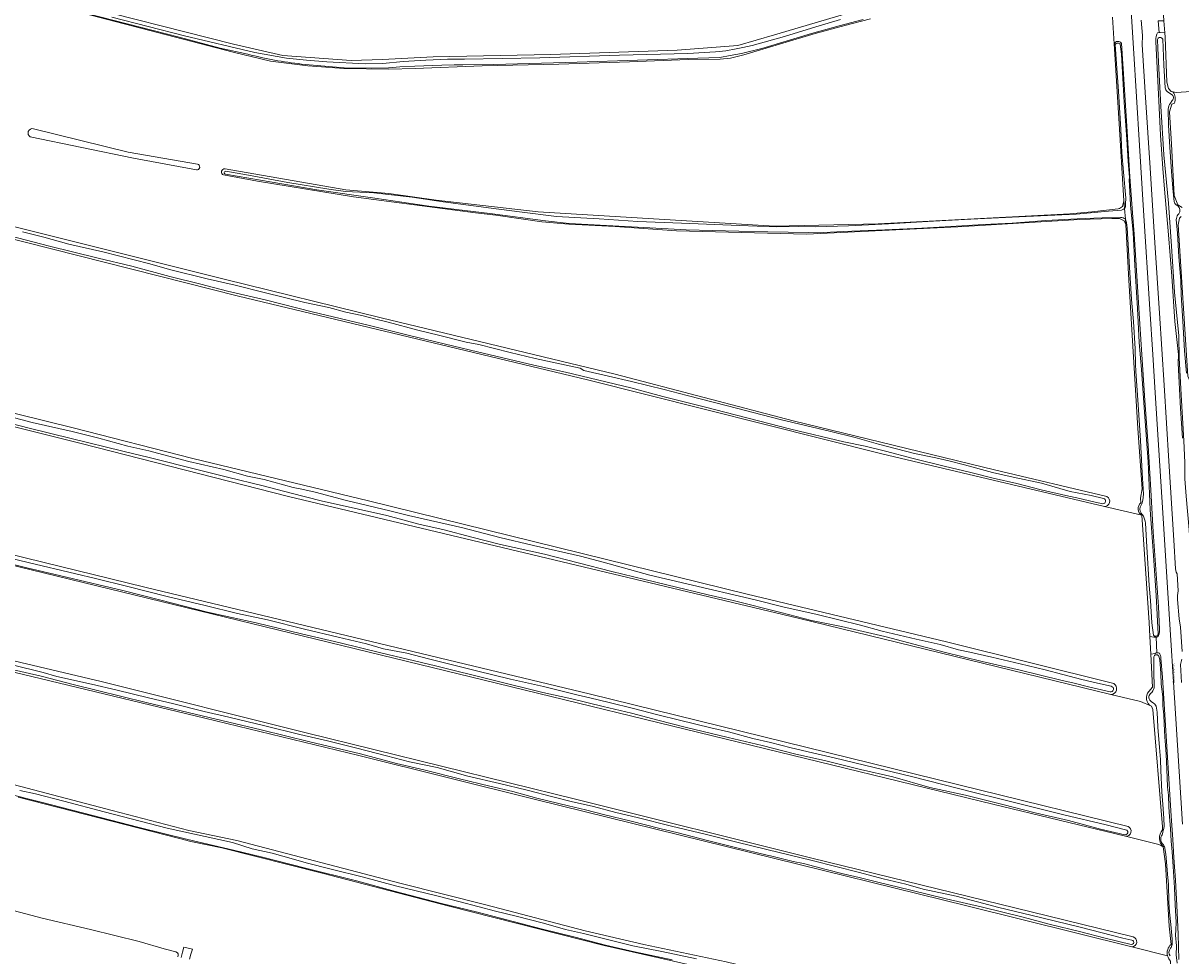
# Model space of a CAD drawing. Header units: metres. Extents: x 149984 to 156489, y 469398 to 478068.
# Tile 9 of 256: x 150876 to 151267, y 471297 to 471612. Entities that reach past the tile are written whole.
import ezdxf
from ezdxf.enums import TextEntityAlignment as Align

# ---------------------------------------------------------------- set-up
doc = ezdxf.new("R2010")
doc.units = ezdxf.units.M
doc.header["$LTSCALE"] = 0.75
for name, color, linetype, lineweight in [('B-WE-GR-GRAS-GV', 252, 'Continuous', 13), ('B-WE-OG-TERREIN_ERF-GV', 252, 'Continuous', 18), ('B-WE-OG-TERREIN_OEVER-GV', 252, 'Continuous', 18), ('B-WE-OG-TOPOGRAFIE-T18', 7, 'Continuous', 18), ('B-WE-OG-WATER_SLOOT-GV', 252, 'Continuous', 18), ('B-WE-OG-WEG-GV', 252, 'Continuous', 18), ('B-WE-VH-GESLOTENVERHARDING_ASFALT-GV', 252, 'Continuous', 18)]:
    doc.layers.add(name, color=color, linetype=linetype, lineweight=lineweight)
doc.styles.add('NLCS-ISO-M500-T18', font='NLCS-ISO.ttf', dxfattribs={"height": 0.9})

msp = doc.modelspace()

# ---------------------------------------------------------------- linework, layer by layer
at = {"layer": 'B-WE-GR-GRAS-GV', "flags": 128}
for points in [[(151267.525, 471640.945), (151261.468, 471639.236), (151260.787, 471638.889), (151260.278, 471638.63), (151259.838, 471637.148), (151260.656, 471618.503), (151261.051, 471612.604), (151261.32, 471608.587), (151261.422, 471607.066), (151262.076, 471591.877), (151262.572, 471589.812), (151263.496, 471588.786), (151264.089, 471588.674), (151265.168, 471588.47), (151271.959, 471588.823)], [(150890.506, 471619.079), (150947.273, 471604.695), (150963.954, 471600.865), (150987.019, 471599.248), (150997.572, 471599.589), (151014.679, 471600.44), (151054.254, 471601.206), (151096.894, 471602.653), (151117.319, 471604.27), (151129.745, 471607.844), (151159.108, 471616.525)], [(151162.116, 471613.282), (151153.454, 471611.079), (151143.398, 471608.284), (151119.329, 471601.126), (151114.875, 471600.002), (151111.401, 471599.686), (151100.565, 471599.552), (151080.837, 471598.797), (151056.965, 471597.984), (151031.197, 471597.4), (151008.588, 471596.568), (150999.656, 471596.248), (150984.53, 471596.471), (150972.353, 471597.422), (150959.785, 471599.009), (150947.218, 471602.052), (150887.951, 471617.398)], [(150591.485, 471613.297), (150599.489, 471610.85), (150621.053, 471605.029), (150682.238, 471589.881), (150777.62, 471566.995), (150875.317, 471542.653), (150944.175, 471525.455), (150997.092, 471512.424), (151076.004, 471493.441), (151136.064, 471477.632), (151203.863, 471461.161), (151241.826, 471452.076)], [(151244.254, 471604.797), (151243.674, 471613.781)], [(151247.036, 471549.979), (151247.52, 471551.913), (151245.871, 471579.767), (151244.254, 471604.797)], [(151271.959, 471588.823), (151265.168, 471588.47), (151264.089, 471588.674)], [(151264.558, 471584.809), (151263.738, 471584.481), (151262.96, 471581.885), (151263.609, 471570.984), (151264.517, 471553.723), (151265.685, 471550.478), (151267.242, 471549.667)], [(150879.824, 471576.201), (150911.764, 471568.318), (150935.131, 471564.276)], [(150934.783, 471562.309), (150913.549, 471566.267), (150878.771, 471573.464)], [(151253.267, 471449.963), (151253.142, 471451.504), (151253.738, 471454.745), (151252.282, 471475.052), (151249.173, 471525.124), (151248.181, 471543.91), (151247.586, 471545.167), (151246.065, 471545.894), (151243.485, 471545.894), (151232.571, 471545.563), (151191.494, 471543.05), (151140.562, 471540.603), (151096.707, 471541.793), (151076.015, 471543.17), (151060.326, 471543.945), (151051.29, 471544.74), (151035.804, 471547.029), (151028.908, 471547.813), (150987.765, 471553.17), (150955.42, 471558.462), (150943.933, 471560.603)], [(150944.476, 471562.66), (150985.185, 471555.618), (150999.715, 471554.371), (151015.614, 471552.14), (151050.008, 471548.209), (151129.78, 471543.315), (151164.705, 471544.108), (151229.263, 471547.513), (151236.786, 471548.115), (151245.652, 471549.223)], [(151260.508, 471340.72), (151257.333, 471380.275), (151256.804, 471381.333), (151253.1, 471382.921), (151243.139, 471385.354), (151137.742, 471411.099), (150965.895, 471452.109), (150895.913, 471469.969), (150771.691, 471501.057), (150676.441, 471525.134), (150593.626, 471546.301), (150594.016, 471501.309), (150594.023, 471500.528), (150602.754, 471499.205), (150715.996, 471470.895), (150917.344, 471421.55), (151067.627, 471385.434), (151198.728, 471353.155), (151248.928, 471340.834)], [(151266.845, 471546.532), (151266.249, 471546.035), (151265.852, 471543.786), (151269.159, 471492.721), (151269.688, 471491.398), (151270.049, 471491.356), (151271.937, 471491.134), (151279.234, 471491.116), (151326.971, 471491.001), (151417.326, 471488.753), (151449.605, 471488.885), (151573.166, 471489.149), (151575.415, 471489.546), (151576.209, 471491.531), (151577.484, 471509.07)], [(151256.588, 471398.875), (151256.276, 471404.837), (151256.024, 471409.657), (151253.608, 471445.781), (151240.955, 471448.774), (151165.968, 471466.515), (151066.626, 471491.446), (150948.967, 471519.684), (150849.88, 471544.742)], [(150594.17, 471497.192), (150594.202, 471496.456), (150594.851, 471481.276), (150595.957, 471463.063), (150601.915, 471462.127), (150634.341, 471454.042), (150721.236, 471433.105), (150817.068, 471409.956), (150902.687, 471389.7), (150971.795, 471372.423), (151063.116, 471349.869), (151142.352, 471330.124), (151216.311, 471311.996), (151250.642, 471303.547)], [(151263.461, 471301.017), (151262.78, 471307.145), (151261.589, 471328.167), (151260.823, 471333.869), (151259.376, 471334.72), (151248.04, 471337.481), (151203.378, 471348.36), (151031.786, 471390.158), (150722.003, 471465.617), (150678.001, 471476.851), (150608.298, 471494.043), (150594.17, 471497.192)], [(150809.812, 471495.898), (150893.254, 471475.291), (150933.576, 471464.988), (150992.851, 471450.615), (151120.558, 471419.197), (151187.719, 471403.043), (151244.128, 471389.052)], [(151262.259, 471297.158), (151250.184, 471300.165), (151194.563, 471314.016), (151121.604, 471332.008), (151049.571, 471349.735), (150989.51, 471364.684), (150937.586, 471377.384), (150885.331, 471389.952), (150839.359, 471400.932), (150795.108, 471411.647), (150747.946, 471423.554), (150669.166, 471442.207), (150618.102, 471454.642), (150602.69, 471458.082), (150596.207, 471459.537), (150596.141, 471459.008), (150595.492, 471458.171), (150592.793, 471458.012), (150592.764, 471460.81)], [(151240.955, 471448.774), (151253.608, 471445.781)], [(151255.897, 471386.38), (151257.169, 471387.779), (151256.588, 471398.875)], [(151243.139, 471385.354), (151253.1, 471382.921), (151256.804, 471381.333)], [(150844.265, 471362.461), (150906.402, 471346.179), (150932.286, 471339.438), (150948.368, 471336.043), (151003.335, 471321.689), (151032.439, 471314.347), (151065.909, 471305.616), (151085.686, 471300.985), (151113.402, 471295.098), (151130.666, 471290.931), (151164.995, 471283.391), (151222.278, 471269.037), (151236.234, 471265.267), (151257.335, 471260.438), (151260.775, 471259.975), (151262.163, 471259.843), (151263.553, 471260.901), (151263.619, 471276.644), (151263.311, 471295.359)], [(151105.14, 471293.235), (151072.331, 471300.644), (151020.076, 471313.873), (150977.214, 471324.985), (150943.319, 471333.597), (150932.896, 471335.701), (150929.098, 471336.787), (150874.679, 471350.702)], [(151260.558, 471339.635), (151260.508, 471340.72)], [(151248.04, 471337.481), (151259.376, 471334.72), (151260.823, 471333.869)], [(150865.199, 471314.465), (150882.813, 471309.837), (150899.102, 471306.006), (150915.482, 471301.948), (150923.888, 471299.471), (150927.86, 471298.511), (150928.435, 471298.157), (150928.583, 471297.847), (150928.672, 471297.404), (150928.577, 471296.813)], [(150929.595, 471296.602), (150930.086, 471298.39), (150930.55, 471300.08), (150933.426, 471299.389), (150932.938, 471297.717), (150932.441, 471296.013)], [(151250.184, 471300.165), (151262.259, 471297.158)]]:
    msp.add_lwpolyline(points, dxfattribs=at)
at = {"layer": 'B-WE-GR-GRAS-GV'}
for points in [[(151264.089, 471588.674, -0.2725449), (151264.558, 471584.809)], [(150878.771, 471573.464, -0.873476), (150879.824, 471576.201)], [(150935.131, 471564.276, -0.9465823), (150934.783, 471562.309)], [(150943.933, 471560.603, -0.8955453), (150944.476, 471562.66)], [(151245.652, 471549.223, 0.1952431), (151247.036, 471549.979)], [(151241.826, 471452.076, -0.798906), (151240.955, 471448.774)], [(151253.608, 471445.781, -0.5209717), (151253.267, 471449.963)], [(151244.128, 471389.052, -0.7596508), (151243.139, 471385.354)], [(151256.804, 471381.333, -0.4704453), (151255.897, 471386.38)], [(151248.928, 471340.834, -0.8576897), (151248.04, 471337.481)], [(151260.823, 471333.869, -0.3948801), (151260.558, 471339.635)], [(151250.642, 471303.547, -0.866478), (151250.184, 471300.165)], [(151262.259, 471297.158, -0.2852226), (151263.461, 471301.017)], [(151263.311, 471295.359, -0.1386773), (151262.259, 471297.158)]]:
    msp.add_lwpolyline(points, format="xyb", dxfattribs=at)
at = {"layer": 'B-WE-OG-TERREIN_ERF-GV', "flags": 128}
for points in [[(151259.83, 471608.67), (151261.32, 471608.587), (151261.051, 471612.604), (151259.7, 471612.65), (151259.3, 471612.6), (151259.115, 471612.623), (151259.429, 471608.67)], [(151256.276, 471404.837), (151256.588, 471398.875), (151258.06, 471399.2), (151258.46, 471399.33), (151258.701, 471399.33), (151258.371, 471404.638), (151258.19, 471404.62), (151257.63, 471404.67)]]:
    msp.add_lwpolyline(points, close=True, dxfattribs=at)
at = {"layer": 'B-WE-OG-TERREIN_OEVER-GV', "flags": 128}
for points in [[(150952.183, 471601.329), (150942.812, 471603.416), (150928.991, 471607.063), (150920.237, 471609.302), (150902.252, 471613.974), (150877.47, 471620.34), (150857.757, 471625.061), (150830.025, 471632.1), (150806.977, 471639.223), (150788.137, 471642.732), (150752.154, 471651.397), (150686.272, 471667.735), (150596.122, 471688.858)], [(151159.108, 471616.525), (151129.745, 471607.844), (151117.319, 471604.27), (151096.894, 471602.653), (151054.254, 471601.206), (151014.679, 471600.44), (150997.572, 471599.589), (150987.019, 471599.248), (150963.954, 471600.865), (150947.273, 471604.695), (150890.506, 471619.079)], [(150887.951, 471617.398), (150947.218, 471602.052), (150959.785, 471599.009), (150972.353, 471597.422), (150984.53, 471596.471), (150999.656, 471596.248), (151008.588, 471596.568), (151031.197, 471597.4), (151056.965, 471597.984), (151080.837, 471598.797), (151100.565, 471599.552), (151111.401, 471599.686), (151114.875, 471600.002), (151119.329, 471601.126), (151143.398, 471608.284), (151153.454, 471611.079), (151162.116, 471613.282)], [(150591.485, 471613.297), (150591.54, 471608.341), (150604.005, 471605.543), (150640.765, 471596.257), (150726.115, 471575.142), (150784.245, 471561.15), (150793.022, 471558.734), (150849.88, 471544.742), (150948.967, 471519.684), (151066.626, 471491.446), (151165.968, 471466.515), (151240.955, 471448.774)], [(151241.826, 471452.076), (151203.863, 471461.161), (151136.064, 471477.632), (151076.004, 471493.441), (150997.092, 471512.424), (150944.175, 471525.455), (150875.317, 471542.653), (150777.62, 471566.995), (150682.238, 471589.881), (150621.053, 471605.029), (150599.489, 471610.85), (150591.485, 471613.297)], [(150906.323, 471613.882), (150930.817, 471607.535), (150954.479, 471601.945), (150965.184, 471600.023), (150971.944, 471599.295), (150978.772, 471598.754), (150991.694, 471598.112), (150997.644, 471598.237), (151004.502, 471598.925), (151012.15, 471599.343), (151019.408, 471599.708), (151025.187, 471599.675)], [(151159.576, 471613.096), (151151.5, 471610.872), (151142.244, 471608.282), (151133.652, 471605.708), (151125.507, 471603.294), (151118.551, 471601.586), (151114.722, 471600.859), (151111.335, 471600.239), (151103.872, 471600.016), (151063.238, 471598.613), (151035.059, 471597.819), (151024.682, 471597.725), (151021.745, 471597.714), (151017.58, 471597.591), (151008.435, 471597.276), (151003.43, 471597.047), (150999.591, 471596.796), (150993.784, 471596.628), (150984.594, 471596.733), (150970.207, 471598.035)], [(151119.058, 471603.635), (151122.175, 471604.268), (151133.046, 471607.314), (151143.709, 471610.614), (151151.991, 471612.996)], [(151264.089, 471588.674), (151263.496, 471588.786), (151262.572, 471589.812), (151262.076, 471591.877), (151261.422, 471607.066), (151261.32, 471608.587), (151259.83, 471608.67), (151259.429, 471608.67), (151259.29, 471608.67), (151258.91, 471608.5), (151258.62, 471608.12), (151258.41, 471607.33), (151258.36, 471606.65), (151258.32, 471605.57), (151259.21, 471587.82), (151259.94, 471574.01), (151260.69, 471562.77), (151261.22, 471555.76), (151262.59, 471540.4), (151263.66, 471526.46), (151264.76, 471511.21), (151265.91, 471500), (151265.85, 471497.13), (151266.64, 471481.84), (151267.28, 471471.79)], [(151244.254, 471604.797), (151245.871, 471579.767), (151247.52, 471551.913), (151247.737, 471549.285), (151247.977, 471549.656), (151248.038, 471549.899), (151248.098, 471550.85), (151248.178, 471552.793), (151247.391, 471561.584), (151246.899, 471568.057), (151246.476, 471575.989), (151245.751, 471588.919), (151245.079, 471598.11), (151244.639, 471604.585)], [(151246.307, 471604.681), (151246.686, 471601.404), (151247.177, 471593.184), (151247.646, 471585.078), (151248.496, 471572.687), (151248.967, 471565.09), (151249.41, 471559.905), (151249.319, 471558.982), (151249.491, 471555.019), (151249.762, 471550.367), (151250.696, 471541.133), (151251.253, 471530.133), (151252.129, 471515.493), (151252.639, 471504.108), (151253.444, 471494.983), (151254.478, 471480.594), (151255.719, 471463.766), (151256.425, 471447.658), (151257.523, 471432.196), (151258.412, 471418.721), (151259.058, 471405.745)], [(151253.608, 471445.781), (151256.024, 471409.657), (151256.276, 471404.837), (151257.63, 471404.67), (151258.19, 471404.62), (151258.371, 471404.638), (151258.69, 471404.67), (151259.01, 471404.92), (151259.2, 471405.2), (151259.43, 471405.8), (151259.52, 471406.6), (151259.53, 471407.23), (151259.16, 471415), (151258.19, 471429.2), (151257.37, 471440.21), (151256.58, 471454.22), (151255.76, 471469.35), (151254.56, 471484.54), (151253.8, 471496.51), (151253.584, 471500), (151252.95, 471510.24), (151251.86, 471526.52), (151251.05, 471540.59), (151250.47, 471547.78), (151249.55, 471559.98), (151248.6, 471575.29), (151247.25, 471596.45), (151246.714, 471604.998)], [(151270.617, 471425.792), (151270.371, 471427.808), (151269.575, 471440.848), (151268.519, 471452.192), (151268.046, 471458.059), (151268.095, 471463.431), (151267.971, 471466.091), (151267.792, 471470.914), (151266.801, 471486.455), (151266.127, 471498.859), (151266.088, 471506.274), (151264.607, 471521.001), (151263.581, 471536.532), (151262.614, 471551.071), (151261.043, 471567.386), (151259.976, 471583.796), (151259.323, 471596.502), (151258.939, 471603.411), (151258.837, 471606.274)], [(151260.638, 471606.407), (151261.063, 471597.602), (151261.512, 471589.971)], [(151025.187, 471599.675), (151050.572, 471600.105), (151077.421, 471600.994), (151100.499, 471601.539), (151109.861, 471602.152)], [(151262.087, 471588.707), (151263.552, 471587.798)], [(151267.242, 471549.667), (151265.685, 471550.478), (151264.517, 471553.723), (151263.609, 471570.984), (151262.96, 471581.885), (151263.738, 471584.481), (151264.558, 471584.809)], [(151263.862, 471585.73), (151263.273, 471584.876)], [(151262.481, 471582.843), (151262.575, 471577.359), (151263.047, 471569.973), (151263.622, 471561.79), (151263.993, 471556.141), (151264.504, 471551.587)], [(150943.933, 471560.603), (150955.42, 471558.462), (150987.765, 471553.17), (151028.908, 471547.813), (151035.804, 471547.029)], [(151245.652, 471549.223), (151236.786, 471548.115), (151229.263, 471547.513), (151164.705, 471544.108), (151129.78, 471543.315), (151050.008, 471548.209), (151015.614, 471552.14), (150999.715, 471554.371), (150985.185, 471555.618), (150944.476, 471562.66)], [(151246.384, 471546.285), (151240.193, 471546.12), (151231.787, 471545.789), (151221.236, 471545.23), (151209.822, 471544.373), (151200.19, 471543.909), (151189.16, 471543.252), (151179.403, 471542.597), (151166.93, 471542.108), (151152.954, 471541.481), (151144.057, 471541.025), (151141.239, 471541.169), (151127.528, 471541.439), (151117.673, 471541.674), (151099.935, 471542.142), (151085.625, 471542.879), (151060.518, 471544.22), (151052.478, 471545.134), (151033.717, 471547.542), (151013.137, 471550.089), (150994.902, 471552.75), (150975.404, 471555.536), (150956.347, 471558.829), (150944.583, 471560.859)], [(150944.717, 471561.835), (150952.327, 471560.543), (150965.564, 471558.102), (150979.444, 471555.833), (150985.101, 471555.076), (150994.615, 471554.54), (151007.511, 471553.066), (151017.997, 471551.491), (151034.193, 471549.414), (151043.774, 471548.169), (151056.199, 471546.628), (151070.605, 471545.747), (151083.622, 471544.847), (151098.421, 471544.31), (151117.88, 471543.582), (151123.897, 471543.361), (151130.496, 471543.071), (151137.747, 471543.227), (151143.709, 471543.062), (151154.71, 471543.458), (151168.145, 471544.096), (151183.356, 471544.984), (151195.969, 471545.665), (151212.284, 471546.46), (151231.428, 471547.377), (151242.386, 471548.397), (151246.726, 471548.738), (151247.462, 471549.072), (151247.737, 471549.285), (151247.52, 471551.913), (151247.036, 471549.979)], [(150593.447, 471549.83), (150593.626, 471546.301), (150676.441, 471525.134), (150771.691, 471501.057), (150895.913, 471469.969), (150965.895, 471452.109), (151137.742, 471411.099), (151243.139, 471385.354)], [(151244.128, 471389.052), (151187.719, 471403.043), (151120.558, 471419.197), (150992.851, 471450.615), (150933.576, 471464.988), (150893.254, 471475.291), (150809.812, 471495.898), (150678.162, 471529.096), (150593.447, 471549.83)], [(151265.157, 471550.567), (151265.691, 471550.225)], [(151035.804, 471547.029), (151051.29, 471544.74), (151060.326, 471543.945), (151076.015, 471543.17), (151096.707, 471541.793), (151140.562, 471540.603), (151191.494, 471543.05), (151232.571, 471545.563), (151243.485, 471545.894), (151246.065, 471545.894), (151247.586, 471545.167), (151248.181, 471543.91), (151248.036, 471545.66)], [(151253.329, 471449.211), (151253.647, 471449.665), (151253.948, 471450.885), (151254.109, 471452.951), (151253.756, 471460.156), (151253.146, 471471.007), (151252.386, 471483.095), (151251.612, 471494.402), (151251.477, 471496.684), (151251.362, 471501.913), (151250.787, 471511.124), (151250.095, 471518.53), (151249.327, 471531.323), (151248.634, 471542.798), (151248.416, 471544.511), (151248.036, 471545.66), (151248.181, 471543.91), (151249.173, 471525.124), (151252.282, 471475.052), (151253.738, 471454.745), (151253.142, 471451.504), (151253.267, 471449.963)], [(151265.192, 471545.531), (151265.598, 471540.927), (151266.023, 471532.976), (151266.721, 471525.038), (151266.864, 471520.199), (151267.457, 471511.226), (151268.012, 471501.269), (151268.69, 471493.778)], [(151266.041, 471547.481), (151265.768, 471547.15)], [(151270.049, 471491.356), (151269.688, 471491.398), (151269.159, 471492.721), (151265.852, 471543.786), (151266.249, 471546.035), (151266.845, 471546.532)], [(150876.145, 471541.379), (150883.347, 471539.604), (150891.757, 471537.265), (150903.264, 471534.706), (150919.084, 471530.625), (150925.695, 471528.673), (150938.403, 471525.581), (150947.894, 471523.428), (150957.68, 471520.921), (150971.301, 471517.589), (150979.417, 471515.887), (150985.227, 471514.307), (150990.595, 471513.207), (150995.267, 471511.91), (150999.423, 471510.95), (151009.455, 471508.274), (151016.403, 471506.517), (151025.726, 471504.24), (151029.997, 471503.438), (151040.593, 471500.696), (151048.987, 471498.717), (151054.747, 471497.421), (151064.162, 471495.448), (151065.432, 471494.582), (151073.713, 471492.718), (151081.531, 471490.862), (151092.52, 471488.231), (151100.32, 471486.193), (151113.914, 471482.692), (151131.686, 471478.104), (151148.755, 471473.993), (151156.953, 471471.972), (151164.773, 471469.815), (151176.897, 471466.621), (151184.109, 471465.146), (151188.506, 471464.15), (151193.84, 471462.795), (151203.231, 471460.253), (151210.259, 471458.683), (151219.729, 471456.58), (151229.449, 471453.838), (151236.507, 471452.426), (151240.676, 471451.457)], [(151240.462, 471449.685), (151236.789, 471450.42), (151232.661, 471451.427), (151227.949, 471452.479), (151219.644, 471454.41), (151211.46, 471456.453), (151203.481, 471458.305), (151195.94, 471460.18), (151186.911, 471462.377), (151176.431, 471464.993), (151167.132, 471467.439), (151160.325, 471469.097), (151153.153, 471470.606), (151135.218, 471474.809), (151105.974, 471482.362), (151092.03, 471485.871), (151081.301, 471488.799), (151059.225, 471494.072), (151048.606, 471496.426), (151027.21, 471501.544), (151006.662, 471506.483), (150993.178, 471509.86), (150973.863, 471514.398), (150958.459, 471518.364), (150945.284, 471521.443), (150936.24, 471523.73), (150925.808, 471526.395), (150913.035, 471529.873), (150901.712, 471532.513), (150884.801, 471536.741), (150872.36, 471539.979)], [(150594.023, 471500.528), (150594.17, 471497.192), (150608.298, 471494.043), (150678.001, 471476.851), (150722.003, 471465.617), (151031.786, 471390.158), (151203.378, 471348.36), (151248.04, 471337.481)], [(151248.928, 471340.834), (151198.728, 471353.155), (151067.627, 471385.434), (150917.344, 471421.55), (150715.996, 471470.895), (150602.754, 471499.205), (150594.023, 471500.528)], [(150869.68, 471479.66), (150879.447, 471477.067), (150892.915, 471474.098), (150901.919, 471471.805), (150911.679, 471469.118), (150918.728, 471467.558), (150923.345, 471466.277), (150932.256, 471463.894), (150944.064, 471461.254), (150952.043, 471458.962), (150957.634, 471457.875), (150967.407, 471455.206), (150970.372, 471454.603), (150974.847, 471453.629), (150985.38, 471450.813), (150999.989, 471447.306), (151006.294, 471445.729), (151024.671, 471441.578), (151037.089, 471438.288), (151048.461, 471435.643), (151064.255, 471431.971), (151071.934, 471429.926), (151087.739, 471425.613), (151107.357, 471420.922), (151116.004, 471418.944), (151123.199, 471417.227), (151132.497, 471414.906), (151144.063, 471412.33), (151158.677, 471408.729), (151166.06, 471406.74), (151177.489, 471404.025), (151185.567, 471402.186), (151191.791, 471400.38), (151195.628, 471399.649), (151202.966, 471397.949), (151212.617, 471395.641), (151221.044, 471393.654), (151226.992, 471392.032), (151233.333, 471390.426), (151238.639, 471389.099), (151243.292, 471388.13)], [(151242.893, 471386.162), (151235.562, 471387.96), (151230.747, 471389.159), (151226.304, 471390.1), (151212.539, 471393.549), (151199.736, 471396.49), (151186.934, 471399.619), (151166.94, 471404.906), (151152.278, 471408.222), (151142.24, 471410.331), (151131.855, 471412.932), (151115.835, 471417.021), (151107.351, 471418.936), (151085.998, 471424.142), (151074.85, 471426.822), (151052.15, 471432.648), (151037.375, 471435.955), (151027.664, 471438.377), (151018.312, 471440.853), (151009.83, 471442.837), (150998.974, 471445.664), (150989.479, 471447.792), (150976.911, 471450.653), (150966.748, 471453.229), (150957.266, 471455.718), (150945.249, 471458.609), (150935.326, 471461.105), (150918.871, 471465.294), (150909.924, 471467.466), (150892.58, 471471.731), (150878.362, 471475.162), (150868.842, 471477.658)], [(150595.957, 471463.063), (150596.017, 471462.211), (150596.126, 471460.686), (150596.207, 471459.537), (150602.69, 471458.082), (150618.102, 471454.642), (150669.166, 471442.207), (150747.946, 471423.554), (150795.108, 471411.647), (150839.359, 471400.932), (150885.331, 471389.952), (150937.586, 471377.384), (150989.51, 471364.684), (151049.571, 471349.735), (151121.604, 471332.008), (151194.563, 471314.016), (151250.184, 471300.165)], [(151250.642, 471303.547), (151216.311, 471311.996), (151142.352, 471330.124), (151063.116, 471349.869), (150971.795, 471372.423), (150902.687, 471389.7), (150817.068, 471409.956), (150721.236, 471433.105), (150634.341, 471454.042), (150601.915, 471462.127), (150595.957, 471463.063)], [(151254.011, 471445.685), (151253.581, 471446.116), (151253.345, 471446.486)], [(151257.514, 471405.38), (151256.973, 471409.547), (151256.484, 471417.015), (151256.057, 471422.089), (151255.291, 471435.152), (151254.78, 471443.162)], [(151247.851, 471338.022), (151239.671, 471339.903), (151228.899, 471342.855), (151217.67, 471345.383), (151206.686, 471348.229), (151194.087, 471351.337), (151182.1, 471353.994), (151169.588, 471357.487), (151158.719, 471360.014), (151147.084, 471362.887), (151136.421, 471365.33), (151125.611, 471368.092), (151114.153, 471370.808), (151099.575, 471374.268), (151090.368, 471376.619), (151081.488, 471378.999), (151071.967, 471381.223), (151061.367, 471383.881), (151051.627, 471386.048), (151034.893, 471390.207), (151015.361, 471394.978), (150996.929, 471399.343), (150983.247, 471402.753), (150970.282, 471405.827), (150954.977, 471409.515), (150938.575, 471413.108), (150922.754, 471417.188), (150909.929, 471420.357), (150890.966, 471424.868), (150877.174, 471428.195), (150860.313, 471432.324)], [(150865.817, 471432.774), (150878.07, 471429.838), (150894.122, 471426.022), (150900.75, 471424.468), (150911.611, 471421.79), (150924.928, 471418.396), (150937.729, 471415.337), (150948.625, 471412.604), (150958.788, 471410.513), (150971.229, 471407.31), (150982.627, 471404.639), (150992.171, 471402.405), (150997.91, 471400.778), (151005.795, 471399.307), (151013.072, 471397.373), (151029.293, 471393.331), (151040.75, 471390.484), (151051.817, 471387.966), (151063.041, 471385.194), (151067.505, 471384.187), (151073.919, 471382.637), (151082.222, 471380.584), (151090.39, 471378.497), (151097.714, 471376.656), (151108.218, 471374.084), (151114.19, 471372.673), (151122.458, 471370.512), (151128.337, 471369.086), (151135.304, 471367.321), (151142.539, 471365.637), (151149.795, 471363.895), (151163.318, 471360.664), (151175.922, 471357.616), (151186.978, 471354.799), (151196.6, 471352.402), (151206.635, 471349.865), (151215.549, 471347.682), (151227.262, 471344.737), (151241.558, 471341.321), (151248.127, 471339.671)], [(151258.701, 471399.33), (151258.46, 471399.33), (151258.06, 471399.2), (151256.588, 471398.875), (151257.169, 471387.779), (151255.897, 471386.38)], [(151257.717, 471387.62), (151257.758, 471388.735), (151257.674, 471392.192), (151257.584, 471396.432), (151257.602, 471398.043)], [(151266.075, 471295.942), (151265.89, 471304.49), (151265.37, 471314.12), (151264.94, 471322.73), (151264.4, 471330.16), (151263.99, 471336.56), (151263.51, 471344.25), (151262.863, 471355.135), (151262.19, 471365.85), (151260.56, 471391.12), (151260.03, 471397.49), (151259.98, 471398.03), (151259.85, 471398.47), (151259.69, 471398.91), (151259.5, 471399.22), (151259.16, 471399.32), (151258.84, 471399.33), (151258.701, 471399.33)], [(151259.315, 471398.267), (151259.607, 471397.049), (151260.016, 471392.471), (151260.165, 471388.751), (151260.624, 471384.562), (151260.701, 471381.468), (151260.987, 471378.499), (151261.135, 471375.422), (151261.36, 471370.935), (151261.534, 471368.246), (151261.763, 471365.176), (151262.106, 471357.298), (151262.214, 471354.016), (151262.529, 471351.405), (151262.715, 471347.425), (151262.952, 471344.061), (151263.246, 471340.145), (151263.469, 471335.833), (151263.823, 471332.271), (151264.165, 471327.238), (151264.609, 471320.144), (151264.848, 471314.322), (151265.172, 471308.501), (151265.021, 471305.837), (151264.922, 471304.151), (151265.226, 471300.529), (151265.222, 471297.49), (151265.502, 471294.724)], [(151250.048, 471301.018), (151241.199, 471303.06), (151232.585, 471305.322), (151222.293, 471307.877), (151213.583, 471310.2), (151199.846, 471313.572), (151187.645, 471316.392), (151175.693, 471319.282), (151164.139, 471322.105), (151158.256, 471323.539), (151152.895, 471324.864), (151147.194, 471326.331), (151139.518, 471328.303), (151136.012, 471329.004), (151128.405, 471330.921), (151127.268, 471331.096), (151117.011, 471333.532), (151107.135, 471336.114), (151097.265, 471338.667), (151091.078, 471340.113), (151081.37, 471342.595), (151072.091, 471344.853), (151065.966, 471346.384), (151060.245, 471347.806), (151049.616, 471350.338), (151041.484, 471352.553), (151033.776, 471354.367), (151023.489, 471356.829), (151011.531, 471359.931), (151002.252, 471362.055), (150990.12, 471365.346), (150973.071, 471369.392), (150956.621, 471373.393), (150939.097, 471377.577), (150917.87, 471382.65), (150893.196, 471388.667), (150882.437, 471391.539), (150862.243, 471396.1)], [(150872.685, 471395.318), (150883.095, 471392.714), (150887.68, 471391.398), (150899.387, 471388.839), (150908.089, 471386.761), (150918.617, 471384.206), (150927.124, 471382.172), (150937.379, 471379.554), (150945.736, 471377.697), (150957.808, 471374.785), (150969.623, 471371.819), (150979.045, 471369.74), (150988.877, 471367.158), (150998.898, 471364.635), (151006.593, 471362.614), (151015.966, 471360.669), (151026.279, 471357.815), (151036.976, 471355.249), (151046.317, 471353.017), (151055.031, 471350.764), (151061.133, 471349.246), (151068.724, 471347.566), (151076.237, 471345.526), (151083.407, 471343.832), (151094.971, 471340.922), (151106.771, 471338.049), (151117.036, 471335.481), (151127.182, 471333.049), (151142.472, 471329.311), (151158.404, 471325.275), (151166.359, 471323.166), (151173.959, 471321.367), (151179.892, 471319.659), (151190.948, 471317.252), (151205.412, 471313.511), (151216.177, 471310.898), (151232.845, 471306.802), (151247.176, 471303.137), (151250.17, 471302.467)], [(151256.804, 471381.333), (151257.333, 471380.275), (151260.508, 471340.72), (151260.558, 471339.635)], [(151261.147, 471340.864), (151261.007, 471343.476), (151260.73, 471346.763), (151260.387, 471352.467), (151260.041, 471359.73), (151259.849, 471363.348), (151259.499, 471367.448), (151258.965, 471374.242), (151258.764, 471379.373), (151258.586, 471380.693)], [(151263.553, 471260.901), (151262.163, 471259.843), (151260.775, 471259.975), (151257.335, 471260.438), (151236.234, 471265.267), (151222.278, 471269.037), (151164.995, 471283.391), (151130.666, 471290.931), (151113.402, 471295.098), (151085.686, 471300.985), (151065.909, 471305.616), (151032.439, 471314.347), (151003.335, 471321.689), (150948.368, 471336.043), (150932.286, 471339.438), (150906.402, 471346.179), (150844.265, 471362.461)], [(151095.196, 471295.806), (151082.497, 471298.551), (151072.703, 471300.769), (151062.473, 471303.415), (151050.998, 471306.29), (151037.328, 471309.834), (151029.606, 471311.886), (151016.962, 471314.887), (151001.967, 471318.804), (150988.798, 471322.4), (150971.528, 471326.759), (150957.053, 471330.41), (150947.268, 471332.762), (150931.847, 471336.452), (150915.061, 471340.541), (150896.327, 471345.369), (150881.944, 471349.079), (150870.906, 471351.893)], [(150874.679, 471350.702), (150929.098, 471336.787), (150932.896, 471335.701), (150943.319, 471333.597), (150977.214, 471324.985), (151020.076, 471313.873), (151072.331, 471300.644), (151105.14, 471293.235)], [(150875.283, 471352.961), (150880.499, 471351.821), (150890.075, 471349.294), (150903.645, 471345.724), (150924.898, 471340.212), (150946.914, 471335.41), (150953.583, 471333.275), (150960.298, 471331.748), (150967.563, 471329.79), (150971.783, 471328.516), (150980.19, 471326.436), (150991.138, 471323.675), (151001.935, 471320.739), (151015.842, 471317.362), (151023.681, 471315.386), (151035.642, 471312.247), (151042.608, 471310.582), (151051.868, 471308.203), (151059.232, 471306.057), (151065.329, 471304.735), (151073.821, 471302.533), (151081.974, 471300.563), (151091.769, 471298.657), (151103.429, 471296.122)], [(151260.823, 471333.869), (151261.589, 471328.167), (151262.78, 471307.145), (151263.461, 471301.017)], [(151263.836, 471300.976), (151263.786, 471302.72), (151263.402, 471307.673), (151262.969, 471311.827), (151262.736, 471315.282), (151262.532, 471321.264), (151262.293, 471324.741), (151261.947, 471328.87), (151261.689, 471331.496), (151261.404, 471333.314)]]:
    msp.add_lwpolyline(points, dxfattribs=at)
at = {"layer": 'B-WE-OG-TERREIN_OEVER-GV'}
for points in [[(151109.861, 471602.152, 0.0460068), (151119.058, 471603.635)], [(151246.714, 471604.998, 0.6200316), (151244.254, 471604.797)], [(151244.639, 471604.585, -0.5649522), (151246.307, 471604.681)], [(151258.837, 471606.274, -0.7300645), (151260.638, 471606.407)], [(150970.207, 471598.035, -0.0356939), (150952.183, 471601.329)], [(151261.512, 471589.971, 0.1895825), (151262.087, 471588.707)], [(151263.552, 471587.798, -0.5122275), (151263.862, 471585.73)], [(151264.558, 471584.809, 0.2725449), (151264.089, 471588.674)], [(151263.273, 471584.876, 0.1329672), (151262.481, 471582.843)], [(150944.476, 471562.66, 0.8955453), (150943.933, 471560.603)], [(150944.583, 471560.859, -1.0525824), (150944.717, 471561.835)], [(151247.036, 471549.979, -0.1952431), (151245.652, 471549.223)], [(151264.504, 471551.587, 0.2228498), (151265.157, 471550.567)], [(151265.691, 471550.225, -0.382474), (151266.041, 471547.481)], [(151248.036, 471545.66, 0.1790511), (151246.384, 471546.285)], [(151265.768, 471547.15, 0.1224063), (151265.192, 471545.531)], [(151240.676, 471451.457, -0.910908), (151240.462, 471449.685)], [(151240.955, 471448.774, 0.798906), (151241.826, 471452.076)], [(151253.267, 471449.963, 0.5209717), (151253.608, 471445.781)], [(151253.345, 471446.486, -0.3001758), (151253.329, 471449.211)], [(151254.78, 471443.162, 0.1199456), (151254.011, 471445.685)], [(151259.058, 471405.745, -0.7442258), (151257.514, 471405.38)], [(151257.602, 471398.043, -0.6775776), (151259.315, 471398.267)], [(151243.139, 471385.354, 0.7596508), (151244.128, 471389.052)], [(151243.292, 471388.13, -0.9248073), (151242.893, 471386.162)], [(151255.897, 471386.38, 0.4704453), (151256.804, 471381.333)], [(151256.809, 471382.896, -0.4857077), (151256.508, 471385.65)], [(151256.508, 471385.65, 0.2149805), (151257.717, 471387.62)], [(151258.586, 471380.693, 0.263472), (151256.809, 471382.896)], [(151248.127, 471339.671, -1.0775892), (151247.851, 471338.022)], [(151248.04, 471337.481, 0.8576897), (151248.928, 471340.834)], [(151260.558, 471339.635, 0.3948801), (151260.823, 471333.869)], [(151260.847, 471334.591, -0.37697), (151260.407, 471338.023)], [(151260.407, 471338.023, 0.0384329), (151261.147, 471340.864)], [(151261.404, 471333.314, 0.0897218), (151260.847, 471334.591)], [(151250.184, 471300.165, 0.866478), (151250.642, 471303.547)], [(151250.17, 471302.467, -1.0391217), (151250.048, 471301.018)], [(151263.461, 471301.017, 0.2852226), (151262.259, 471297.158)], [(151263.161, 471297.122, -0.3903157), (151263.286, 471299.686)], [(151263.286, 471299.686, 0.1142283), (151263.836, 471300.976)], [(151262.259, 471297.158, 0.1386773), (151263.311, 471295.359)]]:
    msp.add_lwpolyline(points, format="xyb", dxfattribs=at)
at = {"layer": 'B-WE-OG-WATER_SLOOT-GV', "flags": 128}
for points in [[(150596.122, 471688.858), (150686.272, 471667.735), (150752.154, 471651.397), (150788.137, 471642.732), (150806.977, 471639.223), (150830.025, 471632.1), (150857.757, 471625.061), (150877.47, 471620.34), (150902.252, 471613.974), (150920.237, 471609.302), (150928.991, 471607.063), (150942.812, 471603.416), (150952.183, 471601.329)], [(151025.187, 471599.675), (151019.408, 471599.708), (151012.15, 471599.343), (151004.502, 471598.925), (150997.644, 471598.237), (150991.694, 471598.112), (150978.772, 471598.754), (150971.944, 471599.295), (150965.184, 471600.023), (150954.479, 471601.945), (150930.817, 471607.535), (150906.323, 471613.882)], [(150970.207, 471598.035), (150984.594, 471596.733), (150993.784, 471596.628), (150999.591, 471596.796), (151003.43, 471597.047), (151008.435, 471597.276), (151017.58, 471597.591), (151021.745, 471597.714), (151024.682, 471597.725), (151035.059, 471597.819), (151063.238, 471598.613), (151103.872, 471600.016), (151111.335, 471600.239), (151114.722, 471600.859), (151118.551, 471601.586), (151125.507, 471603.294), (151133.652, 471605.708), (151142.244, 471608.282), (151151.5, 471610.872), (151159.576, 471613.096)], [(151151.991, 471612.996), (151143.709, 471610.614), (151133.046, 471607.314), (151122.175, 471604.268), (151119.058, 471603.635)], [(151244.639, 471604.585), (151245.079, 471598.11), (151245.751, 471588.919), (151246.476, 471575.989), (151246.899, 471568.057), (151247.391, 471561.584), (151248.178, 471552.793), (151248.098, 471550.85), (151248.038, 471549.899), (151247.977, 471549.656), (151247.737, 471549.285), (151248.036, 471545.66), (151248.416, 471544.511), (151248.634, 471542.798), (151249.327, 471531.323), (151250.095, 471518.53), (151250.787, 471511.124), (151251.362, 471501.913), (151251.477, 471496.684), (151251.612, 471494.402), (151252.386, 471483.095), (151253.146, 471471.007), (151253.756, 471460.156), (151254.109, 471452.951), (151253.948, 471450.885), (151253.647, 471449.665), (151253.329, 471449.211)], [(151259.058, 471405.745), (151258.412, 471418.721), (151257.523, 471432.196), (151256.425, 471447.658), (151255.719, 471463.766), (151254.478, 471480.594), (151253.444, 471494.983), (151252.639, 471504.108), (151252.129, 471515.493), (151251.253, 471530.133), (151250.696, 471541.133), (151249.762, 471550.367), (151249.491, 471555.019), (151249.319, 471558.982), (151249.41, 471559.905), (151248.967, 471565.09), (151248.496, 471572.687), (151247.646, 471585.078), (151247.177, 471593.184), (151246.686, 471601.404), (151246.307, 471604.681)], [(151258.837, 471606.274), (151258.939, 471603.411), (151259.323, 471596.502), (151259.976, 471583.796), (151261.043, 471567.386), (151262.614, 471551.071), (151263.581, 471536.532), (151264.607, 471521.001), (151266.088, 471506.274), (151266.127, 471498.859), (151266.801, 471486.455), (151267.792, 471470.914), (151267.971, 471466.091), (151268.095, 471463.431), (151268.046, 471458.059), (151268.519, 471452.192), (151269.575, 471440.848), (151270.371, 471427.808), (151270.617, 471425.792)], [(151261.512, 471589.971), (151261.063, 471597.602), (151260.638, 471606.407)], [(151109.861, 471602.152), (151100.499, 471601.539), (151077.421, 471600.994), (151050.572, 471600.105), (151025.187, 471599.675)], [(151263.552, 471587.798), (151262.087, 471588.707)], [(151263.273, 471584.876), (151263.862, 471585.73)], [(151264.504, 471551.587), (151263.993, 471556.141), (151263.622, 471561.79), (151263.047, 471569.973), (151262.575, 471577.359), (151262.481, 471582.843)], [(150944.583, 471560.859), (150956.347, 471558.829), (150975.404, 471555.536), (150994.902, 471552.75), (151013.137, 471550.089), (151033.717, 471547.542), (151052.478, 471545.134), (151060.518, 471544.22), (151085.625, 471542.879), (151099.935, 471542.142), (151117.673, 471541.674), (151127.528, 471541.439), (151141.239, 471541.169), (151144.057, 471541.025), (151152.954, 471541.481), (151166.93, 471542.108), (151179.403, 471542.597), (151189.16, 471543.252), (151200.19, 471543.909), (151209.822, 471544.373), (151221.236, 471545.23), (151231.787, 471545.789), (151240.193, 471546.12), (151246.384, 471546.285)], [(151248.036, 471545.66), (151247.737, 471549.285), (151247.462, 471549.072), (151246.726, 471548.738), (151242.386, 471548.397), (151231.428, 471547.377), (151212.284, 471546.46), (151195.969, 471545.665), (151183.356, 471544.984), (151168.145, 471544.096), (151154.71, 471543.458), (151143.709, 471543.062), (151137.747, 471543.227), (151130.496, 471543.071), (151123.897, 471543.361), (151117.88, 471543.582), (151098.421, 471544.31), (151083.622, 471544.847), (151070.605, 471545.747), (151056.199, 471546.628), (151043.774, 471548.169), (151034.193, 471549.414), (151017.997, 471551.491), (151007.511, 471553.066), (150994.615, 471554.54), (150985.101, 471555.076), (150979.444, 471555.833), (150965.564, 471558.102), (150952.327, 471560.543), (150944.717, 471561.835)], [(151265.691, 471550.225), (151265.157, 471550.567)], [(151268.69, 471493.778), (151268.012, 471501.269), (151267.457, 471511.226), (151266.864, 471520.199), (151266.721, 471525.038), (151266.023, 471532.976), (151265.598, 471540.927), (151265.192, 471545.531)], [(151265.768, 471547.15), (151266.041, 471547.481)], [(151240.676, 471451.457), (151236.507, 471452.426), (151229.449, 471453.838), (151219.729, 471456.58), (151210.259, 471458.683), (151203.231, 471460.253), (151193.84, 471462.795), (151188.506, 471464.15), (151184.109, 471465.146), (151176.897, 471466.621), (151164.773, 471469.815), (151156.953, 471471.972), (151148.755, 471473.993), (151131.686, 471478.104), (151113.914, 471482.692), (151100.32, 471486.193), (151092.52, 471488.231), (151081.531, 471490.862), (151073.713, 471492.718), (151065.432, 471494.582), (151064.162, 471495.448), (151054.747, 471497.421), (151048.987, 471498.717), (151040.593, 471500.696), (151029.997, 471503.438), (151025.726, 471504.24), (151016.403, 471506.517), (151009.455, 471508.274), (150999.423, 471510.95), (150995.267, 471511.91), (150990.595, 471513.207), (150985.227, 471514.307), (150979.417, 471515.887), (150971.301, 471517.589), (150957.68, 471520.921), (150947.894, 471523.428), (150938.403, 471525.581), (150925.695, 471528.673), (150919.084, 471530.625), (150903.264, 471534.706), (150891.757, 471537.265), (150883.347, 471539.604), (150876.145, 471541.379)], [(150872.36, 471539.979), (150884.801, 471536.741), (150901.712, 471532.513), (150913.035, 471529.873), (150925.808, 471526.395), (150936.24, 471523.73), (150945.284, 471521.443), (150958.459, 471518.364), (150973.863, 471514.398), (150993.178, 471509.86), (151006.662, 471506.483), (151027.21, 471501.544), (151048.606, 471496.426), (151059.225, 471494.072), (151081.301, 471488.799), (151092.03, 471485.871), (151105.974, 471482.362), (151135.218, 471474.809), (151153.153, 471470.606), (151160.325, 471469.097), (151167.132, 471467.439), (151176.431, 471464.993), (151186.911, 471462.377), (151195.94, 471460.18), (151203.481, 471458.305), (151211.46, 471456.453), (151219.644, 471454.41), (151227.949, 471452.479), (151232.661, 471451.427), (151236.789, 471450.42), (151240.462, 471449.685)], [(151243.292, 471388.13), (151238.639, 471389.099), (151233.333, 471390.426), (151226.992, 471392.032), (151221.044, 471393.654), (151212.617, 471395.641), (151202.966, 471397.949), (151195.628, 471399.649), (151191.791, 471400.38), (151185.567, 471402.186), (151177.489, 471404.025), (151166.06, 471406.74), (151158.677, 471408.729), (151144.063, 471412.33), (151132.497, 471414.906), (151123.199, 471417.227), (151116.004, 471418.944), (151107.357, 471420.922), (151087.739, 471425.613), (151071.934, 471429.926), (151064.255, 471431.971), (151048.461, 471435.643), (151037.089, 471438.288), (151024.671, 471441.578), (151006.294, 471445.729), (150999.989, 471447.306), (150985.38, 471450.813), (150974.847, 471453.629), (150970.372, 471454.603), (150967.407, 471455.206), (150957.634, 471457.875), (150952.043, 471458.962), (150944.064, 471461.254), (150932.256, 471463.894), (150923.345, 471466.277), (150918.728, 471467.558), (150911.679, 471469.118), (150901.919, 471471.805), (150892.915, 471474.098), (150879.447, 471477.067), (150869.68, 471479.66)], [(150868.842, 471477.658), (150878.362, 471475.162), (150892.58, 471471.731), (150909.924, 471467.466), (150918.871, 471465.294), (150935.326, 471461.105), (150945.249, 471458.609), (150957.266, 471455.718), (150966.748, 471453.229), (150976.911, 471450.653), (150989.479, 471447.792), (150998.974, 471445.664), (151009.83, 471442.837), (151018.312, 471440.853), (151027.664, 471438.377), (151037.375, 471435.955), (151052.15, 471432.648), (151074.85, 471426.822), (151085.998, 471424.142), (151107.351, 471418.936), (151115.835, 471417.021), (151131.855, 471412.932), (151142.24, 471410.331), (151152.278, 471408.222), (151166.94, 471404.906), (151186.934, 471399.619), (151199.736, 471396.49), (151212.539, 471393.549), (151226.304, 471390.1), (151230.747, 471389.159), (151235.562, 471387.96), (151242.893, 471386.162)], [(151253.345, 471446.486), (151253.581, 471446.116), (151254.011, 471445.685)], [(151254.78, 471443.162), (151255.291, 471435.152), (151256.057, 471422.089), (151256.484, 471417.015), (151256.973, 471409.547), (151257.514, 471405.38)], [(150860.313, 471432.324), (150877.174, 471428.195), (150890.966, 471424.868), (150909.929, 471420.357), (150922.754, 471417.188), (150938.575, 471413.108), (150954.977, 471409.515), (150970.282, 471405.827), (150983.247, 471402.753), (150996.929, 471399.343), (151015.361, 471394.978), (151034.893, 471390.207), (151051.627, 471386.048), (151061.367, 471383.881), (151071.967, 471381.223), (151081.488, 471378.999), (151090.368, 471376.619), (151099.575, 471374.268), (151114.153, 471370.808), (151125.611, 471368.092), (151136.421, 471365.33), (151147.084, 471362.887), (151158.719, 471360.014), (151169.588, 471357.487), (151182.1, 471353.994), (151194.087, 471351.337), (151206.686, 471348.229), (151217.67, 471345.383), (151228.899, 471342.855), (151239.671, 471339.903), (151247.851, 471338.022)], [(151248.127, 471339.671), (151241.558, 471341.321), (151227.262, 471344.737), (151215.549, 471347.682), (151206.635, 471349.865), (151196.6, 471352.402), (151186.978, 471354.799), (151175.922, 471357.616), (151163.318, 471360.664), (151149.795, 471363.895), (151142.539, 471365.637), (151135.304, 471367.321), (151128.337, 471369.086), (151122.458, 471370.512), (151114.19, 471372.673), (151108.218, 471374.084), (151097.714, 471376.656), (151090.39, 471378.497), (151082.222, 471380.584), (151073.919, 471382.637), (151067.505, 471384.187), (151063.041, 471385.194), (151051.817, 471387.966), (151040.75, 471390.484), (151029.293, 471393.331), (151013.072, 471397.373), (151005.795, 471399.307), (150997.91, 471400.778), (150992.171, 471402.405), (150982.627, 471404.639), (150971.229, 471407.31), (150958.788, 471410.513), (150948.625, 471412.604), (150937.729, 471415.337), (150924.928, 471418.396), (150911.611, 471421.79), (150900.75, 471424.468), (150894.122, 471426.022), (150878.07, 471429.838), (150865.817, 471432.774)], [(151257.602, 471398.043), (151257.584, 471396.432), (151257.674, 471392.192), (151257.758, 471388.735), (151257.717, 471387.62)], [(151265.502, 471294.724), (151265.222, 471297.49), (151265.226, 471300.529), (151264.922, 471304.151), (151265.021, 471305.837), (151265.172, 471308.501), (151264.848, 471314.322), (151264.609, 471320.144), (151264.165, 471327.238), (151263.823, 471332.271), (151263.469, 471335.833), (151263.246, 471340.145), (151262.952, 471344.061), (151262.715, 471347.425), (151262.529, 471351.405), (151262.214, 471354.016), (151262.106, 471357.298), (151261.763, 471365.176), (151261.534, 471368.246), (151261.36, 471370.935), (151261.135, 471375.422), (151260.987, 471378.499), (151260.701, 471381.468), (151260.624, 471384.562), (151260.165, 471388.751), (151260.016, 471392.471), (151259.607, 471397.049), (151259.315, 471398.267)], [(150862.243, 471396.1), (150882.437, 471391.539), (150893.196, 471388.667), (150917.87, 471382.65), (150939.097, 471377.577), (150956.621, 471373.393), (150973.071, 471369.392), (150990.12, 471365.346), (151002.252, 471362.055), (151011.531, 471359.931), (151023.489, 471356.829), (151033.776, 471354.367), (151041.484, 471352.553), (151049.616, 471350.338), (151060.245, 471347.806), (151065.966, 471346.384), (151072.091, 471344.853), (151081.37, 471342.595), (151091.078, 471340.113), (151097.265, 471338.667), (151107.135, 471336.114), (151117.011, 471333.532), (151127.268, 471331.096), (151128.405, 471330.921), (151136.012, 471329.004), (151139.518, 471328.303), (151147.194, 471326.331), (151152.895, 471324.864), (151158.256, 471323.539), (151164.139, 471322.105), (151175.693, 471319.282), (151187.645, 471316.392), (151199.846, 471313.572), (151213.583, 471310.2), (151222.293, 471307.877), (151232.585, 471305.322), (151241.199, 471303.06), (151250.048, 471301.018)], [(151250.17, 471302.467), (151247.176, 471303.137), (151232.845, 471306.802), (151216.177, 471310.898), (151205.412, 471313.511), (151190.948, 471317.252), (151179.892, 471319.659), (151173.959, 471321.367), (151166.359, 471323.166), (151158.404, 471325.275), (151142.472, 471329.311), (151127.182, 471333.049), (151117.036, 471335.481), (151106.771, 471338.049), (151094.971, 471340.922), (151083.407, 471343.832), (151076.237, 471345.526), (151068.724, 471347.566), (151061.133, 471349.246), (151055.031, 471350.764), (151046.317, 471353.017), (151036.976, 471355.249), (151026.279, 471357.815), (151015.966, 471360.669), (151006.593, 471362.614), (150998.898, 471364.635), (150988.877, 471367.158), (150979.045, 471369.74), (150969.623, 471371.819), (150957.808, 471374.785), (150945.736, 471377.697), (150937.379, 471379.554), (150927.124, 471382.172), (150918.617, 471384.206), (150908.089, 471386.761), (150899.387, 471388.839), (150887.68, 471391.398), (150883.095, 471392.714), (150872.685, 471395.318)], [(151258.586, 471380.693), (151258.764, 471379.373), (151258.965, 471374.242), (151259.499, 471367.448), (151259.849, 471363.348), (151260.041, 471359.73), (151260.387, 471352.467), (151260.73, 471346.763), (151261.007, 471343.476), (151261.147, 471340.864)], [(150870.906, 471351.893), (150881.944, 471349.079), (150896.327, 471345.369), (150915.061, 471340.541), (150931.847, 471336.452), (150947.268, 471332.762), (150957.053, 471330.41), (150971.528, 471326.759), (150988.798, 471322.4), (151001.967, 471318.804), (151016.962, 471314.887), (151029.606, 471311.886), (151037.328, 471309.834), (151050.998, 471306.29), (151062.473, 471303.415), (151072.703, 471300.769), (151082.497, 471298.551), (151095.196, 471295.806)], [(151103.429, 471296.122), (151091.769, 471298.657), (151081.974, 471300.563), (151073.821, 471302.533), (151065.329, 471304.735), (151059.232, 471306.057), (151051.868, 471308.203), (151042.608, 471310.582), (151035.642, 471312.247), (151023.681, 471315.386), (151015.842, 471317.362), (151001.935, 471320.739), (150991.138, 471323.675), (150980.19, 471326.436), (150971.783, 471328.516), (150967.563, 471329.79), (150960.298, 471331.748), (150953.583, 471333.275), (150946.914, 471335.41), (150924.898, 471340.212), (150903.645, 471345.724), (150890.075, 471349.294), (150880.499, 471351.821), (150875.283, 471352.961)], [(151261.404, 471333.314), (151261.689, 471331.496), (151261.947, 471328.87), (151262.293, 471324.741), (151262.532, 471321.264), (151262.736, 471315.282), (151262.969, 471311.827), (151263.402, 471307.673), (151263.786, 471302.72), (151263.836, 471300.976)]]:
    msp.add_lwpolyline(points, dxfattribs=at)
at = {"layer": 'B-WE-OG-WATER_SLOOT-GV'}
for points in [[(151119.058, 471603.635, -0.0460068), (151109.861, 471602.152)], [(151246.307, 471604.681, 0.5649522), (151244.639, 471604.585)], [(151260.638, 471606.407, 0.7300645), (151258.837, 471606.274)], [(150952.183, 471601.329, 0.0356939), (150970.207, 471598.035)], [(151262.087, 471588.707, -0.1895825), (151261.512, 471589.971)], [(151263.862, 471585.73, 0.5122275), (151263.552, 471587.798)], [(151262.481, 471582.843, -0.1329672), (151263.273, 471584.876)], [(150944.717, 471561.835, 1.0525824), (150944.583, 471560.859)], [(151265.157, 471550.567, -0.2228498), (151264.504, 471551.587)], [(151266.041, 471547.481, 0.382474), (151265.691, 471550.225)], [(151246.384, 471546.285, -0.1790511), (151248.036, 471545.66)], [(151265.192, 471545.531, -0.1224063), (151265.768, 471547.15)], [(151240.462, 471449.685, 0.910908), (151240.676, 471451.457)], [(151253.329, 471449.211, 0.3001758), (151253.345, 471446.486)], [(151254.011, 471445.685, -0.1199456), (151254.78, 471443.162)], [(151257.514, 471405.38, 0.7442258), (151259.058, 471405.745)], [(151259.315, 471398.267, 0.6775776), (151257.602, 471398.043)], [(151242.893, 471386.162, 0.9248073), (151243.292, 471388.13)], [(151256.508, 471385.65, 0.4857077), (151256.809, 471382.896)], [(151257.717, 471387.62, -0.2149805), (151256.508, 471385.65)], [(151256.809, 471382.896, -0.263472), (151258.586, 471380.693)], [(151247.851, 471338.022, 1.0775892), (151248.127, 471339.671)], [(151260.407, 471338.023, 0.37697), (151260.847, 471334.591)], [(151261.147, 471340.864, -0.0384329), (151260.407, 471338.023)], [(151260.847, 471334.591, -0.0897218), (151261.404, 471333.314)], [(151250.048, 471301.018, 1.0391217), (151250.17, 471302.467)], [(151263.286, 471299.686, 0.3903157), (151263.161, 471297.122)], [(151263.836, 471300.976, -0.1142283), (151263.286, 471299.686)]]:
    msp.add_lwpolyline(points, format="xyb", dxfattribs=at)
at = {"layer": 'B-WE-OG-WEG-GV', "flags": 128}
for points in [[(151267.33, 471341.53), (151265.11, 471377.1), (151262.48, 471417.79), (151260.35, 471451.84), (151258.11, 471487.14), (151257.281, 471500), (151256.29, 471515.37), (151254.18, 471548.64), (151252.84, 471570.54), (151250.8, 471603.33), (151248.78, 471635.65)], [(151243.674, 471613.781), (151244.254, 471604.797)], [(151253.419, 471612.873), (151253.774, 471607.625), (151253.656, 471604.453), (151254.842, 471586.782), (151256.384, 471562.973), (151258.014, 471537.653), (151259.526, 471513.933), (151261.098, 471489.68), (151262.699, 471464.093), (151264.389, 471437.408), (151264.952, 471427.683), (151265.16, 471426.557), (151265.516, 471426.052), (151265.871, 471420.271), (151265.605, 471418.67), (151265.575, 471417.336), (151266.198, 471410.842), (151266.642, 471408.085), (151267.176, 471399.842)], [(151267.28, 471471.79), (151266.64, 471481.84), (151265.85, 471497.13), (151265.91, 471500), (151264.76, 471511.21), (151263.66, 471526.46), (151262.59, 471540.4), (151261.22, 471555.76), (151260.69, 471562.77), (151259.94, 471574.01), (151259.21, 471587.82), (151258.32, 471605.57), (151258.36, 471606.65), (151258.41, 471607.33), (151258.62, 471608.12), (151258.91, 471608.5), (151259.29, 471608.67), (151259.429, 471608.67), (151259.115, 471612.623)], [(151246.714, 471604.998), (151247.25, 471596.45), (151248.6, 471575.29), (151249.55, 471559.98), (151250.47, 471547.78), (151251.05, 471540.59), (151251.86, 471526.52), (151252.95, 471510.24), (151253.584, 471500), (151253.8, 471496.51), (151254.56, 471484.54), (151255.76, 471469.35), (151256.58, 471454.22), (151257.37, 471440.21), (151258.19, 471429.2), (151259.16, 471415), (151259.53, 471407.23), (151259.52, 471406.6), (151259.43, 471405.8), (151259.2, 471405.2), (151259.01, 471404.92), (151258.69, 471404.67), (151258.371, 471404.638), (151258.701, 471399.33), (151258.84, 471399.33), (151259.16, 471399.32), (151259.5, 471399.22), (151259.69, 471398.91), (151259.85, 471398.47), (151259.98, 471398.03), (151260.03, 471397.49), (151260.56, 471391.12), (151262.19, 471365.85), (151262.863, 471355.135), (151263.51, 471344.25), (151263.99, 471336.56), (151264.4, 471330.16), (151264.94, 471322.73), (151265.37, 471314.12), (151265.89, 471304.49), (151266.075, 471295.942)], [(151267.087, 471397.293), (151266.602, 471395.473), (151266.96, 471389.33)]]:
    msp.add_lwpolyline(points, dxfattribs=at)
at = {"layer": 'B-WE-OG-WEG-GV'}
msp.add_lwpolyline([(151244.254, 471604.797, -0.6200316), (151246.714, 471604.998)], format="xyb", dxfattribs=at)
at = {"layer": 'B-WE-VH-GESLOTENVERHARDING_ASFALT-GV', "flags": 128}
for points in [[(151248.78, 471635.65), (151250.8, 471603.33), (151252.84, 471570.54), (151254.18, 471548.64), (151256.29, 471515.37), (151257.281, 471500), (151258.11, 471487.14), (151260.35, 471451.84), (151262.48, 471417.79), (151265.11, 471377.1), (151267.33, 471341.53)], [(151267.176, 471399.842), (151266.642, 471408.085), (151266.198, 471410.842), (151265.575, 471417.336), (151265.605, 471418.67), (151265.871, 471420.271), (151265.516, 471426.052), (151265.16, 471426.557), (151264.952, 471427.683), (151264.389, 471437.408), (151262.699, 471464.093), (151261.098, 471489.68), (151259.526, 471513.933), (151258.014, 471537.653), (151256.384, 471562.973), (151254.842, 471586.782), (151253.656, 471604.453), (151253.774, 471607.625), (151253.419, 471612.873)], [(151266.96, 471389.33), (151266.602, 471395.473), (151267.087, 471397.293)]]:
    msp.add_lwpolyline(points, dxfattribs=at)

# ---------------------------------------------------------------- texts
at = {"layer": 'B-WE-OG-TOPOGRAFIE-T18', "style": 'NLCS-ISO-M500-T18'}
msp.add_text('Vinkenweg', height=0.9, rotation=273.7, dxfattribs=at).set_placement((151264.259, 471392.517), align=Align.MIDDLE)

doc.saveas('drawing.dxf')
